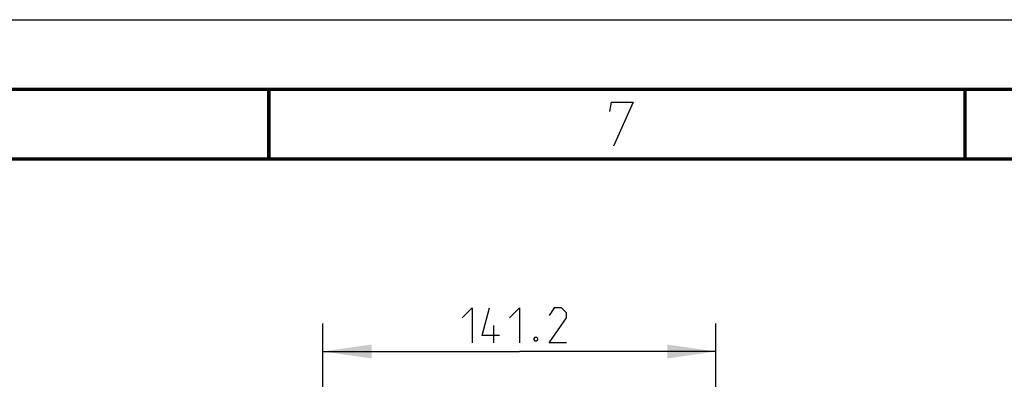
# Model space of a CAD drawing. Header units: millimetres. Extents: x 0 to 420, y 0 to 297.
# Tile 139 of 140: x 300 to 370, y 271 to 297. Entities that reach past the tile are written whole.
import ezdxf

# ---------------------------------------------------------------- set-up
doc = ezdxf.new("R2010")
doc.units = ezdxf.units.MM
doc.header["$LTSCALE"] = 23.1
doc.layers.get('0').update_dxf_attribs({"linetype": 'CONTINUOUS'})
doc.layers.add('DIM_PILOTEES', color=7, linetype='CONTINUOUS')
doc.styles.get("Standard").update_dxf_attribs({"font": 'txt', "width": 0.7})
doc.dimstyles.new('DIMSTYLE_7', dxfattribs={"dimtxt": 2.5, "dimasz": 3.5, "dimexe": 2, "dimexo": 0, "dimtad": 1, "dimdec": 1, "dimlfac": 5, "dimdsep": 46, "dimtxsty": 'Standard', "dimblk": '_FILLED', "dimblk1": '_FILLED', "dimblk2": '_FILLED', "dimcen": 0.09, "dimazin": 2, "dimtp": 0.5, "dimtm": 0.5, "dimtfac": 1, "dimtdec": 1, "dimtofl": 0, "dimtmove": 0, "dimatfit": 3, "dimldrblk": '_FILLED', "dimfxl": 0, "dimtolj": 1, "dimarcsym": 0})

# ---------------------------------------------------------------- blocks, each defined once
blk = doc.blocks.new('_FILLED')
at = {"color": 0, "linetype": 'ByBlock'}
blk.add_solid([(0, 0), (-1, 0.143), (-1, -0.143)], dxfattribs=at)
blk = doc.blocks.new('*D19')
at = {"layer": 'DIM_PILOTEES', "color": 2, "linetype": 'Continuous'}
for p, q in [((321.372, 237.366), (321.372, 275.169)), ((349.613, 257.15), (349.613, 275.169)), ((321.372, 273.169), (335.493, 273.169)), ((349.613, 273.169), (335.493, 273.169))]:
    blk.add_line(p, q, dxfattribs=at)
at = {"layer": 'DIM_PILOTEES', "color": 2, "linetype": 'Continuous', "xscale": 3.5, "yscale": 3.5, "zscale": 3.5, "rotation": 180}
blk.add_blockref('_FILLED', (321.372, 273.169), dxfattribs=at)
at = {"layer": 'DIM_PILOTEES', "color": 2, "linetype": 'Continuous', "xscale": 3.5, "yscale": 3.5, "zscale": 3.5}
blk.add_blockref('_FILLED', (349.613, 273.169), dxfattribs=at)
at = {"layer": 'DIM_PILOTEES', "color": 2, "linetype": 'Continuous', "insert": (335.493, 276.294), "char_height": 2.5, "width": 12.32143, "attachment_point": 2, "line_spacing_factor": 0.9}
blk.add_mtext('{\\ftxt;\\W0.0001;\\H0.0001;\\~}{\\ftxt;\\W3.2857142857;\\H2.5; }{\\ftxt;\\W0.0001;\\H0.0001;\\~}', dxfattribs=at)

msp = doc.modelspace()

# ---------------------------------------------------------------- linework, layer by layer
at = {"color": 7, "linetype": 'Continuous'}
for p, q in [((0, 297), (420, 297)), ((25, 286.9999), (410, 286.9999))]:
    msp.add_line(p, q, dxfattribs=at)
at = {"color": 7, "linetype": 'Continuous', "const_width": 0.25}
for points in [[(415, 292), (20, 292)], [(317.5002, 292), (317.5002, 287)], [(367.5001, 292), (367.5001, 287)], [(25, 287), (410, 287)]]:
    msp.add_lwpolyline(points, dxfattribs=at)
at = {"color": 2, "linetype": 'Continuous'}
msp.add_lwpolyline([(341.9937, 290.4), (342.1039, 291.075), (343.6789, 291.075), (342.2646, 287.925)], dxfattribs=at)
at = {"layer": 'DIM_PILOTEES', "color": 2, "linetype": 'Continuous'}
msp.add_line((333.6475, 273.7937), (333.6475, 275.0437), dxfattribs=at)
for points in [[(331.3856, 275.5794), (332.0999, 276.2937), (332.0999, 273.7937)], [(334.0642, 274.3294), (332.8142, 274.3294), (333.3499, 276.2937)], [(334.7785, 275.5794), (335.4928, 276.2937), (335.4928, 273.7937)], [(338.8857, 273.7937), (337.6357, 273.7937), (338.8857, 275.5794), (338.8857, 275.9365), (338.5285, 276.2937), (337.9928, 276.2937), (337.6357, 275.758)], [(336.7428, 274.2104), (336.8023, 274.0913), (336.8023, 274.0318), (336.7428, 273.9127), (336.6237, 273.9127), (336.5642, 274.0318), (336.5642, 274.0913), (336.6237, 274.2104), (336.7428, 274.2104)]]:
    msp.add_lwpolyline(points, dxfattribs=at)

# ---------------------------------------------------------------- dimensions: what is measured, and where the dimension line sits
dim = msp.add_linear_dim(base=(349.6134, 273.1687), p1=(321.3721, 237.366), p2=(349.6134, 257.15), text='{\\ftxt;\\W0.0001;\\H0.0001;\\~}{\\ftxt;\\W3.2857142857;\\H2.5; }{\\ftxt;\\W0.0001;\\H0.0001;\\~}', dimstyle='DIMSTYLE_7', dxfattribs=at)
dim.commit()
dim.dimension.update_dxf_attribs({"geometry": '*D19', "text_midpoint": (335.1356, 273.1687), "dimtype": 160})

doc.saveas('drawing.dxf')
